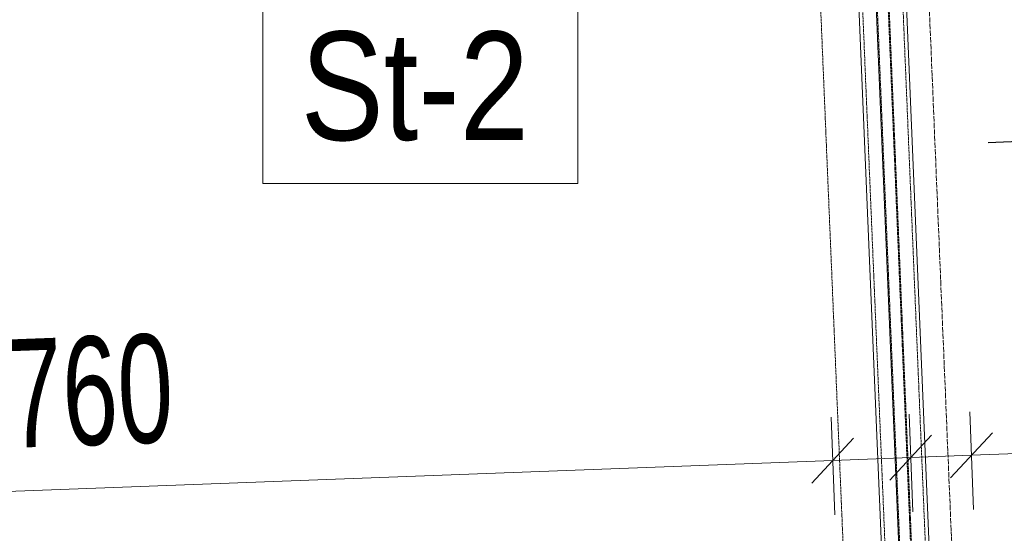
# Model space of a CAD drawing. Header units: millimetres. Extents: x -15129 to 9171, y -18789 to 5877.
# Tile 92 of 256: x -10684 to -9551, y -10412 to -9820. Entities that reach past the tile are written whole.
import ezdxf

# ---------------------------------------------------------------- set-up
doc = ezdxf.new("R2010")
doc.units = ezdxf.units.MM
doc.linetypes.add('ACAD_ISO02W100', pattern=[15, 12, -3])
doc.linetypes.add('ACAD_ISO04W100', pattern=[30, 24, -3, 0, -3])
for name, color, linetype in [('AS_Belki', 145, 'Continuous'), ('AS_DIM_ON', 7, 'Continuous'), ('AS_Sciany betonowe', 252, 'Continuous'), ('AS_Siatki', 72, 'Continuous')]:
    doc.layers.add(name, color=color, linetype=linetype)
doc.styles.add('Arial Narrow', font='ARIALN.TTF', dxfattribs={"height": 5})
doc.styles.add('ROMANS', font='ARIALN.TTF', dxfattribs={"width": 0.8})

# ---------------------------------------------------------------- blocks, each defined once
blk = doc.blocks.new('sectiondown')
blk.add_hatch(color=256).paths.add_polyline_path([(0, 0), (-2.545, 0.728), (-2.545, -0.728)])
at = {"color": 7, "linetype": 'Continuous'}
for p, q in [((0, -3), (0, 5.151)), ((-6, 0), (-2.545, 0))]:
    blk.add_line(p, q, dxfattribs=at)
for p, q in [((0, 0), (-2.545, 0.728)), ((-2.545, -0.728), (-2.545, 0.728)), ((0, 0), (-2.545, -0.728))]:
    blk.add_line(p, q)

msp = doc.modelspace()

# ---------------------------------------------------------------- linework, layer by layer
at = {"color": 7, "lineweight": 13}
msp.add_lwpolyline([(-10404.1, -10008.4), (-10041.5, -10008.4), (-10041.5, -9783.4), (-10404.1, -9783.4), (-10404.1, -10008.4)], dxfattribs=at)
at = {"layer": 'AS_Belki', "color": 84, "linetype": 'ACAD_ISO02W100', "lineweight": 13, "ltscale": 0.25}
for p, q in [((-9723.8, -9568.4), (-9641.8, -11535.1)), ((-9624.7, -11536.9), (-9706.9, -9567.7)), ((-9612.3, -11536.3), (-9694.4, -9567.1)), ((-9611.2, -11536.3), (-9693.3, -9567.1)), ((-9595.3, -11535.6), (-9677.4, -9566.4))]:
    msp.add_line(p, q, dxfattribs=at)
at = {"layer": 'AS_Belki', "color": 145, "linetype": 'Continuous', "lineweight": 13, "ltscale": 0.25}
for p, q in [((-9625.8, -11536.9), (-9708, -9567.7)), ((-9591.2, -11535.5), (-9673.3, -9566.3)), ((-9727.5, -9578.5), (-9646.4, -11524.4))]:
    msp.add_line(p, q, dxfattribs=at)
at = {"layer": 'AS_DIM_ON', "color": 7, "lineweight": 13}
for p, q in [((-9745.9, -10390.1), (-9750.1, -10277.7)), ((-9656.1, -10386.8), (-9660.4, -10274.3)), ((-9586.2, -10384.1), (-9590.4, -10271.7)), ((-9748.2, -10327.7), (-9658.5, -10324.3)), ((-9658.5, -10324.3), (-9588.5, -10321.7)), ((-9588.5, -10321.7), (-9448.2, -10316.4)), ((-11506.9, -10393.8), (-9748.2, -10327.7))]:
    msp.add_line(p, q, dxfattribs=at)
at = {"layer": 'AS_DIM_ON', "linetype": 'ByBlock', "lineweight": -2}
for p, q in [((-9682.5, -10350.2), (-9634.4, -10298.4)), ((-9634.4, -10298.4), (-9682.5, -10350.2)), ((-9612.6, -10347.6), (-9564.5, -10295.8)), ((-9564.5, -10295.8), (-9612.6, -10347.6)), ((-9772.3, -10353.6), (-9724.2, -10301.8)), ((-9724.2, -10301.8), (-9772.3, -10353.6))]:
    msp.add_line(p, q, dxfattribs=at)
at = {"layer": 'AS_Sciany betonowe', "color": 145, "linetype": 'ACAD_ISO02W100', "lineweight": 13, "ltscale": 0.25}
msp.add_line((-9689.4, -11548.6), (-9772.4, -9561.4), dxfattribs=at)
at = {"layer": 'AS_Siatki', "color": 20, "linetype": 'ACAD_ISO04W100', "lineweight": 13, "ltscale": 0.25}
msp.add_line((-9335.6, -17029.2), (-10009.1, -894.7), dxfattribs=at)

# ---------------------------------------------------------------- block references
at = {"layer": 'AS_DIM_ON', "extrusion": (0, 0, -1), "xscale": -50, "yscale": 50, "zscale": 50, "rotation": 267.6116634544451}
msp.add_blockref('sectiondown', (9312.2, -9950.8, -39220), dxfattribs=at)

# ---------------------------------------------------------------- texts
at = {"color": 7, "lineweight": 13, "style": 'Arial Narrow'}
msp.add_text('St-2', height=125, dxfattribs=at).set_placement((-10360.6, -9958.4))
at = {"layer": 'AS_DIM_ON', "color": 7, "lineweight": 13, "style": 'ROMANS', "width": 0.8}
msp.add_text('1760', height=125, rotation=2.1524, dxfattribs=at).set_placement((-10760.1, -10315.7))

doc.saveas('drawing.dxf')
